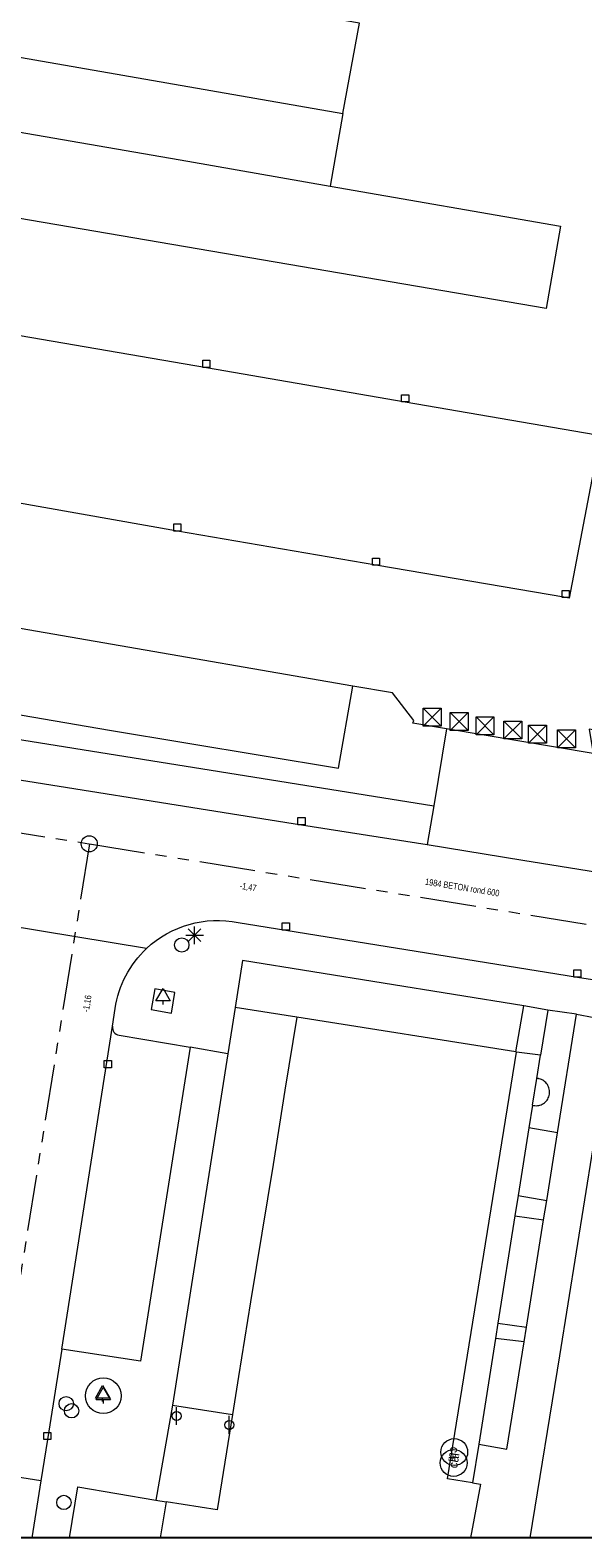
# Model space of a CAD drawing. Header units: millimetres. Extents: x 812 to 183790, y 13 to 580968.
# Tile 3 of 256: x 182373 to 182404, y 580301 to 580385. Entities that reach past the tile are written whole.
import ezdxf

# ---------------------------------------------------------------- set-up
doc = ezdxf.new("R2010")
doc.units = ezdxf.units.MM
doc.header["$LTSCALE"] = 5
for name, pattern in [('DGN2', [448.0004, 224.0002, -224.0002]), ('DGN3', [672.0006, 448.0004, -224.0002]), ('PHANTOM2', [1.25, 0.625, -0.125, 0.125, -0.125, 0.125, -0.125])]:
    doc.linetypes.add(name, pattern=pattern)
for name, color, linetype, lineweight in [('000 BOB begin', 252, 'Continuous', 13), ('000 Specificaties_S', 252, 'Continuous', 13), ('046 GEMENGD STELSEL', 252, 'PHANTOM2', 0), ('afsluitpaal', 252, 'Continuous', 9), ('beheer openbare ruimte groenbeheer', 252, 'Continuous', 9), ('beheer openbare ruimte wegbeheer', 252, 'Continuous', 9), ('boom', 252, 'Continuous', 9), ('boomspiegelpunt', 7, 'Continuous', 0), ('cai-kast', 252, 'Continuous', 9), ('gebouw op maaiveld onder overbouw', 252, 'Continuous', 9), ('hoofdgebouw', 252, 'Continuous', 9), ('inspectie- rioolput', 252, 'Continuous', 9), ('kant verharding', 252, 'Continuous', 9), ('kolk', 252, 'Continuous', 9), ('lichtmast', 252, 'Continuous', 9), ('maaiveld', 6, 'Continuous', 0), ('overbouw', 252, 'Continuous', 9), ('sluitlijn', 252, 'DGN3', 9), ('waterleidingput', 252, 'Continuous', 9)]:
    doc.layers.add(name, color=color, linetype=linetype, lineweight=lineweight)
doc.layers.add('fietsenrek', color=7, linetype='Continuous', lineweight=0, true_color=0xe17000)
doc.layers.add('gebouwinstallatiegrens', color=1, linetype='DGN2', lineweight=0, true_color=0xff0000)
doc.styles.add('Arial Narrow', font='Arial Narrow.shx')
doc.styles.add('Styledgn000', font='dgn000.shx')

# ---------------------------------------------------------------- blocks, each defined once
blk = doc.blocks.new('CAITR4')
at = {"layer": 'cai-kast', "color": 251, "linetype": 'Continuous', "lineweight": 0, "true_color": 0x696969}
blk.add_circle((-0.004, -0.023), 0.75, dxfattribs=at)
at = {"layer": 'cai-kast', "color": 251, "linetype": 'Continuous', "lineweight": 0, "true_color": 0x696969, "insert": (-0.028, -0.158), "char_height": 0.5, "attachment_point": 5, "rotation": 259.94995, "line_spacing_factor": 0.8, "style": 'Styledgn000'}
blk.add_mtext('{\\C251;cai}', dxfattribs=at)
blk = doc.blocks.new('LANTP51')
at = {"layer": 'lichtmast', "color": 251, "linetype": 'Continuous', "lineweight": 0, "true_color": 0x696969}
for p, q in [((-0.5, 0), (0.5, 0.001)), ((0.354, -0.354), (-0.354, 0.354)), ((-0.354, -0.354), (0.354, 0.354)), ((0, -0.5), (0, 0.5))]:
    blk.add_line(p, q, dxfattribs=at)
blk = doc.blocks.new('BOOM152')
at = {"layer": 'boom', "color": 251, "linetype": 'Continuous', "lineweight": 0, "true_color": 0x696969}
blk.add_line((0, -0.433), (0, -0.233), dxfattribs=at)
at = {"layer": 'boom', "color": 251, "linetype": 'Continuous', "lineweight": 0, "true_color": 0x696969, "flags": 128}
blk.add_lwpolyline([(-0.4, -0.233), (0, 0.467), (0.4, -0.233), (-0.4, -0.233)], dxfattribs=at)
blk = doc.blocks.new('HINDER70')
at = {"layer": 'afsluitpaal', "color": 251, "linetype": 'Continuous', "lineweight": 0, "true_color": 0x696969}
for p, q in [((-0.5, 0.5), (0.5, -0.5)), ((0.5, 0.5), (-0.5, -0.5))]:
    blk.add_line(p, q, dxfattribs=at)
at = {"layer": 'afsluitpaal', "color": 251, "linetype": 'Continuous', "lineweight": 0, "true_color": 0x696969, "flags": 128}
blk.add_lwpolyline([(-0.5, 0.5), (0.5, 0.5), (0.5, -0.5), (-0.5, -0.5), (-0.5, 0.5)], dxfattribs=at)
blk = doc.blocks.new('FIETSK15')
at = {"layer": 'fietsenrek', "color": 251, "linetype": 'Continuous', "lineweight": 0, "true_color": 0x696969}
blk.add_line((0, -0.5), (0, 0.5), dxfattribs=at)
blk.add_circle((0, 0), 0.25, dxfattribs=at)
blk = doc.blocks.new('HINDER102')
at = {"layer": 'afsluitpaal', "color": 251, "linetype": 'Continuous', "lineweight": 0, "true_color": 0x696969}
for p, q in [((-0.5, 0.5), (0.5, -0.5)), ((0.5, 0.5), (-0.5, -0.5))]:
    blk.add_line(p, q, dxfattribs=at)
at = {"layer": 'afsluitpaal', "color": 251, "linetype": 'Continuous', "lineweight": 0, "true_color": 0x696969, "flags": 128}
blk.add_lwpolyline([(-0.5, 0.5), (0.5, 0.5), (0.5, -0.5), (-0.5, -0.5), (-0.5, 0.5)], dxfattribs=at)
blk = doc.blocks.new('SKOLK472')
at = {"layer": 'kolk', "color": 251, "linetype": 'Continuous', "lineweight": 0, "true_color": 0x696969, "flags": 128}
blk.add_lwpolyline([(-0.2, 0.4), (0.2, 0.4), (0.2, 0), (-0.2, 0), (-0.2, 0.4)], dxfattribs=at)
blk = doc.blocks.new('BOOMKR58')
at = {"layer": 'boomspiegelpunt', "color": 251, "linetype": 'Continuous', "lineweight": 0, "true_color": 0x696969, "flags": 128}
for points in [[(-0.4, -0.233), (0, 0.467), (0.4, -0.233), (-0.4, -0.233)], [(0, -0.233), (0, -0.433)]]:
    blk.add_lwpolyline(points, dxfattribs=at)
at = {"layer": 'boomspiegelpunt', "color": 251, "linetype": 'Continuous', "lineweight": 0, "true_color": 0x696969}
blk.add_circle((0, 0), 1, dxfattribs=at)
blk = doc.blocks.new('HINDER126')
at = {"layer": 'afsluitpaal', "color": 251, "linetype": 'Continuous', "lineweight": 0, "true_color": 0x696969}
for p, q in [((-0.5, 0.5), (0.5, -0.5)), ((0.5, 0.5), (-0.5, -0.5))]:
    blk.add_line(p, q, dxfattribs=at)
at = {"layer": 'afsluitpaal', "color": 251, "linetype": 'Continuous', "lineweight": 0, "true_color": 0x696969, "flags": 128}
blk.add_lwpolyline([(-0.5, 0.5), (0.5, 0.5), (0.5, -0.5), (-0.5, -0.5), (-0.5, 0.5)], dxfattribs=at)
blk = doc.blocks.new('HINDER132')
at = {"layer": 'afsluitpaal', "color": 251, "linetype": 'Continuous', "lineweight": 0, "true_color": 0x696969}
for p, q in [((-0.5, 0.5), (0.5, -0.5)), ((0.5, 0.5), (-0.5, -0.5))]:
    blk.add_line(p, q, dxfattribs=at)
at = {"layer": 'afsluitpaal', "color": 251, "linetype": 'Continuous', "lineweight": 0, "true_color": 0x696969, "flags": 128}
blk.add_lwpolyline([(-0.5, 0.5), (0.5, 0.5), (0.5, -0.5), (-0.5, -0.5), (-0.5, 0.5)], dxfattribs=at)
blk = doc.blocks.new('CAITR41')
at = {"layer": 'cai-kast', "color": 251, "linetype": 'Continuous', "lineweight": 0, "true_color": 0x696969}
blk.add_circle((0.004, 0.023), 0.75, dxfattribs=at)
at = {"layer": 'cai-kast', "color": 251, "linetype": 'Continuous', "lineweight": 0, "true_color": 0x696969, "insert": (0.025, 0.158), "char_height": 0.5, "attachment_point": 5, "rotation": 80.9808, "line_spacing_factor": 0.8, "style": 'Styledgn000'}
blk.add_mtext('{\\C251;cai}', dxfattribs=at)
blk = doc.blocks.new('HINDER162')
at = {"layer": 'afsluitpaal', "color": 251, "linetype": 'Continuous', "lineweight": 0, "true_color": 0x696969}
for p, q in [((-0.5, 0.5), (0.5, -0.5)), ((0.5, 0.5), (-0.5, -0.5))]:
    blk.add_line(p, q, dxfattribs=at)
at = {"layer": 'afsluitpaal', "color": 251, "linetype": 'Continuous', "lineweight": 0, "true_color": 0x696969, "flags": 128}
blk.add_lwpolyline([(-0.5, 0.5), (0.5, 0.5), (0.5, -0.5), (-0.5, -0.5), (-0.5, 0.5)], dxfattribs=at)
blk = doc.blocks.new('WATERP42')
at = {"layer": 'waterleidingput', "color": 251, "linetype": 'Continuous', "lineweight": 0, "true_color": 0x696969}
blk.add_circle((0, 0), 0.4, dxfattribs=at)
blk = doc.blocks.new('SKOLK739')
at = {"layer": 'kolk', "color": 251, "linetype": 'Continuous', "lineweight": 0, "true_color": 0x696969, "flags": 128}
blk.add_lwpolyline([(-0.2, 0.4), (0.2, 0.4), (0.2, 0), (-0.2, 0), (-0.2, 0.4)], dxfattribs=at)
blk = doc.blocks.new('SKOLK813')
at = {"layer": 'kolk', "color": 251, "linetype": 'Continuous', "lineweight": 0, "true_color": 0x696969, "flags": 128}
blk.add_lwpolyline([(-0.2, 0.4), (0.2, 0.4), (0.2, 0), (-0.2, 0), (-0.2, 0.4)], dxfattribs=at)
blk = doc.blocks.new('RIOOLP341')
at = {"layer": 'inspectie- rioolput', "color": 251, "linetype": 'Continuous', "lineweight": 0, "true_color": 0x696969}
blk.add_circle((0, 0), 0.9, dxfattribs=at)
blk = doc.blocks.new('SKOLK886')
at = {"layer": 'kolk', "color": 251, "linetype": 'Continuous', "lineweight": 0, "true_color": 0x696969, "flags": 128}
blk.add_lwpolyline([(-0.2, 0.4), (0.2, 0.4), (0.2, 0), (-0.2, 0), (-0.2, 0.4)], dxfattribs=at)
blk = doc.blocks.new('WATERP64')
at = {"layer": 'waterleidingput', "color": 251, "linetype": 'Continuous', "lineweight": 0, "true_color": 0x696969}
blk.add_circle((0, 0), 0.4, dxfattribs=at)
blk = doc.blocks.new('SKOLK1048')
at = {"layer": 'kolk', "color": 251, "linetype": 'Continuous', "lineweight": 0, "true_color": 0x696969, "flags": 128}
blk.add_lwpolyline([(-0.2, 0.4), (0.2, 0.4), (0.2, 0), (-0.2, 0), (-0.2, 0.4)], dxfattribs=at)
blk = doc.blocks.new('FIETSK62')
at = {"layer": 'fietsenrek', "color": 251, "linetype": 'Continuous', "lineweight": 0, "true_color": 0x696969}
blk.add_line((0, -0.5), (0, 0.5), dxfattribs=at)
blk.add_circle((0, 0), 0.25, dxfattribs=at)
blk = doc.blocks.new('SKOLK1152')
at = {"layer": 'kolk', "color": 251, "linetype": 'Continuous', "lineweight": 0, "true_color": 0x696969, "flags": 128}
blk.add_lwpolyline([(-0.2, 0.4), (0.2, 0.4), (0.2, 0), (-0.2, 0), (-0.2, 0.4)], dxfattribs=at)
blk = doc.blocks.new('SKOLK1199')
at = {"layer": 'kolk', "color": 251, "linetype": 'Continuous', "lineweight": 0, "true_color": 0x696969, "flags": 128}
blk.add_lwpolyline([(-0.2, 0.4), (0.2, 0.4), (0.2, 0), (-0.2, 0), (-0.2, 0.4)], dxfattribs=at)
blk = doc.blocks.new('SKOLK1200')
at = {"layer": 'kolk', "color": 251, "linetype": 'Continuous', "lineweight": 0, "true_color": 0x696969, "flags": 128}
blk.add_lwpolyline([(-0.2, 0.4), (0.2, 0.4), (0.2, 0), (-0.2, 0), (-0.2, 0.4)], dxfattribs=at)
blk = doc.blocks.new('WATERP77')
at = {"layer": 'waterleidingput', "color": 251, "linetype": 'Continuous', "lineweight": 0, "true_color": 0x696969}
blk.add_circle((0, 0), 0.4, dxfattribs=at)
blk = doc.blocks.new('WATERP79')
at = {"layer": 'waterleidingput', "color": 251, "linetype": 'Continuous', "lineweight": 0, "true_color": 0x696969}
blk.add_circle((0, 0), 0.4, dxfattribs=at)
blk = doc.blocks.new('HINDER348')
at = {"layer": 'afsluitpaal', "color": 251, "linetype": 'Continuous', "lineweight": 0, "true_color": 0x696969}
for p, q in [((-0.5, 0.5), (0.5, -0.5)), ((0.5, 0.5), (-0.5, -0.5))]:
    blk.add_line(p, q, dxfattribs=at)
at = {"layer": 'afsluitpaal', "color": 251, "linetype": 'Continuous', "lineweight": 0, "true_color": 0x696969, "flags": 128}
blk.add_lwpolyline([(-0.5, 0.5), (0.5, 0.5), (0.5, -0.5), (-0.5, -0.5), (-0.5, 0.5)], dxfattribs=at)
blk = doc.blocks.new('BOOM914')
at = {"layer": 'boom', "color": 251, "linetype": 'Continuous', "lineweight": 0, "true_color": 0x696969}
blk.add_line((0, -0.433), (0, -0.233), dxfattribs=at)
at = {"layer": 'boom', "color": 251, "linetype": 'Continuous', "lineweight": 0, "true_color": 0x696969, "flags": 128}
blk.add_lwpolyline([(-0.4, -0.233), (0, 0.467), (0.4, -0.233), (-0.4, -0.233)], dxfattribs=at)
blk = doc.blocks.new('SKOLK1296')
at = {"layer": 'kolk', "color": 251, "linetype": 'Continuous', "lineweight": 0, "true_color": 0x696969, "flags": 128}
blk.add_lwpolyline([(-0.2, 0.4), (0.2, 0.4), (0.2, 0), (-0.2, 0), (-0.2, 0.4)], dxfattribs=at)
blk = doc.blocks.new('SKOLK1300')
at = {"layer": 'kolk', "color": 251, "linetype": 'Continuous', "lineweight": 0, "true_color": 0x696969, "flags": 128}
blk.add_lwpolyline([(-0.2, 0.4), (0.2, 0.4), (0.2, 0), (-0.2, 0), (-0.2, 0.4)], dxfattribs=at)

msp = doc.modelspace()

# ---------------------------------------------------------------- linework, layer by layer
at = {"ltscale": 0.2}
msp.add_lwpolyline([(182314.708, 580966.07), (183589.202, 580966.07), (183589.202, 580301.164), (182314.708, 580301.164)], close=True, dxfattribs=at)
msp.add_lwpolyline([(182314.708, 580966.07), (183589.202, 580966.07), (183589.202, 580301.164), (182314.708, 580301.164)], close=True, dxfattribs=at)
msp.add_lwpolyline([(182314.708, 580966.07), (183589.202, 580966.07), (183589.202, 580301.164), (182314.708, 580301.164)], close=True, dxfattribs=at)
at = {"layer": '046 GEMENGD STELSEL', "flags": 128}
for points in [[(182340.289, 580345.752), (182376.725, 580339.931)], [(182376.725, 580339.931), (182370.701, 580302.238)], [(182376.725, 580339.931), (182418.12, 580333.249)]]:
    msp.add_lwpolyline(points, dxfattribs=at)
at = {"layer": 'beheer openbare ruimte groenbeheer', "color": 251, "lineweight": 0, "true_color": 0x696969}
for points in [[(182402.891, 580323.796), (182401.296, 580324.071)], [(182400.693, 580320.28), (182402.285, 580320.012)], [(182400.513, 580319.148), (182402.112, 580318.932)], [(182399.561, 580313.164), (182401.151, 580312.93)], [(182401.02, 580312.113), (182399.424, 580312.304)]]:
    msp.add_lwpolyline(points, dxfattribs=at)
at = {"layer": 'beheer openbare ruimte wegbeheer', "color": 251, "lineweight": 0, "true_color": 0x696969}
for points in [[(182347.57, 580349.8), (182395.972, 580342.045)], [(182379.926, 580334.085), (182372.026, 580335.379)], [(182402.341, 580330.64), (182401, 580330.89)], [(182403.95, 580330.41), (182405.92, 580330.05)], [(182384.469, 580328.205), (182382.36, 580328.58)], [(182381.378, 580308.579), (182380.444, 580303.268)], [(182374.013, 580304.35), (182372.235, 580304.634)]]:
    msp.add_lwpolyline(points, dxfattribs=at)
at = {"layer": 'gebouw op maaiveld onder overbouw', "color": 251, "lineweight": 0, "true_color": 0x696969, "flags": 128}
msp.add_lwpolyline([(182398.142, 580304.241), (182396.74, 580304.47), (182400.59, 580328.3)], dxfattribs=at)
at = {"layer": 'gebouwinstallatiegrens', "color": 251, "lineweight": 0, "true_color": 0x696969}
for points in [[(182401.625, 580325.307, 0.928594), (182401.866, 580326.805)], [(182401.866, 580326.805, 0.029485), (182401.734, 580326.827)], [(182401.496, 580325.329, 0.031416), (182401.625, 580325.307)]]:
    msp.add_lwpolyline(points, format="xyb", dxfattribs=at)
at = {"layer": 'hoofdgebouw', "color": 251, "lineweight": 0, "true_color": 0x696969, "flags": 128}
for points in [[(182388.32, 580330.24), (182387.65, 580326.17), (182386.99, 580322.02), (182385.73, 580314.34), (182385.07, 580310.18), (182384.725, 580308.051)], [(182384.725, 580308.051), (182383.86, 580302.72), (182381.01, 580303.17)], [(182398.142, 580304.241), (182398.58, 580304.17), (182398.025, 580301.164)], [(182381.01, 580303.17), (182380.682, 580301.164)]]:
    msp.add_lwpolyline(points, dxfattribs=at)
at = {"layer": 'hoofdgebouw', "color": 251, "lineweight": 0, "true_color": 0x696969}
for points in [[(182400.564, 580328.304), (182388.32, 580330.24)], [(182400.59, 580328.3), (182400.564, 580328.304)]]:
    msp.add_lwpolyline(points, dxfattribs=at)
at = {"layer": 'kant verharding', "color": 251, "lineweight": 0, "true_color": 0x696969, "flags": 128}
for points in [[(182349.396, 580387.947), (182358.901, 580386.298), (182390.886, 580380.723), (182391.828, 580385.77), (182378.097, 580388.138), (182355.12, 580392.074), (182350.253, 580392.908)], [(182417.22, 580389.817), (182413.814, 580370.378), (182410.515, 580352.178), (182409.317, 580345.585), (182404.665, 580346.343), (182404.877, 580344.971), (182396.689, 580346.36), (182394.807, 580346.679), (182394.863, 580346.823), (182393.659, 580348.365), (182391.455, 580348.734), (182362.621, 580353.723), (182335.727, 580358.413), (182334.877, 580353.71), (182352.658, 580350.596), (182377.842, 580346.275), (182390.651, 580344.161), (182391.455, 580348.734)], [(182348.691, 580383.848), (182382.223, 580378.056), (182390.18, 580376.669), (182403.058, 580374.425), (182402.251, 580369.832), (182363.329, 580376.486), (182347.881, 580379.144)], [(182346.8, 580372.861), (182361.059, 580370.387), (182372.208, 580368.438), (182383.267, 580366.54), (182394.379, 580364.611), (182404.994, 580362.797), (182405.269, 580362.73), (182403.538, 580353.645), (182403.349, 580353.682), (182392.745, 580355.49), (182381.647, 580357.404), (182370.586, 580359.344), (182359.491, 580361.267), (182345.212, 580363.728), (182339.714, 580364.689), (182337.287, 580365.104), (182326.087, 580367.017), (182315.054, 580368.933), (182314.708, 580368.992)], [(182400.564, 580328.304), (182401, 580330.89), (182385.29, 580333.42), (182384.875, 580330.782), (182384.469, 580328.205), (182381.378, 580308.579), (182384.725, 580308.051)], [(182398.485, 580306.397), (182400.06, 580306.12), (182401.02, 580312.113), (182401.151, 580312.93), (182402.112, 580318.932), (182402.285, 580320.012), (182402.891, 580323.796), (182403.95, 580330.41), (182402.341, 580330.64), (182401.94, 580328.12)], [(182375.18, 580311.71), (182374.38, 580306.65), (182374.013, 580304.35), (182373.504, 580301.164)], [(182375.623, 580301.164), (182376.08, 580304.02), (182380.444, 580303.268), (182381.01, 580303.17)]]:
    msp.add_lwpolyline(points, dxfattribs=at)
for points in [[(182314.708, 580343.699, 0.099361), (182323.787, 580344.509), (182326.13, 580345.086), (182326.975, 580345.366), (182329.946, 580346.166), (182332.417, 580346.809, -0.021772), (182336.139, 580347.628, -0.038482), (182341.102, 580348.023, -0.023101), (182344.044, 580347.899), (182345.38, 580347.78), (182347.59, 580347.47), (182368.02, 580344.27), (182388.58, 580341), (182395.614, 580339.886), (182400.95, 580339.018), (182405.119, 580338.353)], [(182378.02, 580329.74, 0.406387), (182378.385, 580329.246), (182382.36, 580328.58), (182379.59, 580311.03), (182375.18, 580311.71), (182378.02, 580329.74), (182378.17, 580330.74, -0.168008), (182379.926, 580334.085, -0.24419), (182385.046, 580335.531), (182387.71, 580335.11), (182404, 580332.49), (182411.38, 580331.35), (182411.6, 580330.67), (182416.38, 580329.95), (182416.78, 580330.52), (182425.49, 580329.15), (182425.74, 580329.11), (182426.72, 580328.79), (182437.4, 580325.16), (182454.282, 580319.403), (182454.829, 580319.217), (182456.076, 580318.789, -0.163335), (182458.539, 580316.916)], [(182401.369, 580301.164), (182403.02, 580311.33), (182404.88, 580322.95), (182409.29, 580322.24), (182409.843, 580322.102, 0.402999), (182410.362, 580322.501), (182411.36, 580329.25), (182416.34, 580328.48), (182415.25, 580321.64), (182412.84, 580306.36), (182412.628, 580305.099, 0.319141), (182413.625, 580303.108), (182414.89, 580302.69, 0.071753), (182415.016, 580302.665, 0.327495), (182415.441, 580302.942), (182416.73, 580306.72), (182431.03, 580301.83), (182430.803, 580301.164)]]:
    msp.add_lwpolyline(points, format="xyb", dxfattribs=at)
msp.add_lwpolyline([(182381.51, 580331.63), (182380.38, 580331.83), (182380.18, 580330.67), (182381.31, 580330.48)], close=True, dxfattribs=at)
at = {"layer": 'maaiveld', "color": 251, "lineweight": 0, "true_color": 0x696969}
msp.add_lwpolyline([(182398.485, 580306.397), (182398.142, 580304.241)], dxfattribs=at)
at = {"layer": 'overbouw', "color": 251, "lineweight": 0, "true_color": 0x696969}
msp.add_lwpolyline([(182401.94, 580328.12), (182400.59, 580328.3)], dxfattribs=at)
at = {"layer": 'sluitlijn', "color": 251, "lineweight": 0, "true_color": 0x696969}
for points in [[(182390.886, 580380.723), (182390.18, 580376.669)], [(182396.689, 580346.36), (182395.972, 580342.045)], [(182395.972, 580342.045), (182395.614, 580339.886)], [(182388.32, 580330.24), (182384.875, 580330.782)], [(182401.734, 580326.827), (182401.94, 580328.12)], [(182401.496, 580325.329), (182401.734, 580326.827)], [(182401.496, 580325.329), (182401.296, 580324.071)], [(182401.296, 580324.071), (182400.693, 580320.28)], [(182400.693, 580320.28), (182400.513, 580319.148)], [(182400.513, 580319.148), (182399.561, 580313.164)], [(182399.561, 580313.164), (182399.424, 580312.304)], [(182399.424, 580312.304), (182398.485, 580306.397)]]:
    msp.add_lwpolyline(points, dxfattribs=at)

# ---------------------------------------------------------------- block references
at = {"color": 251, "linetype": 'Continuous', "lineweight": 0, "true_color": 0x696969}
for name, p in [('SKOLK472', (182383.267, 580366.54)), ('SKOLK1300', (182394.379, 580364.611)), ('SKOLK1048', (182381.647, 580357.404)), ('SKOLK1296', (182392.745, 580355.49)), ('SKOLK886', (182403.349, 580353.682)), ('HINDER162', (182395.884, 580347.007)), ('HINDER348', (182397.392, 580346.765)), ('HINDER102', (182398.839, 580346.52)), ('HINDER132', (182400.389, 580346.291)), ('HINDER70', (182401.77, 580346.06)), ('HINDER126', (182403.391, 580345.795)), ('SKOLK1199', (182388.58, 580341)), ('LANTP51', (182382.61, 580334.82)), ('SKOLK1152', (182387.71, 580335.11)), ('WATERP77', (182381.89, 580334.28)), ('SKOLK739', (182404, 580332.49)), ('BOOM152', (182380.849, 580331.387)), ('SKOLK813', (182377.755, 580327.426)), ('BOOMKR58', (182377.506, 580309.101)), ('WATERP64', (182375.43, 580308.66)), ('BOOM914', (182377.467, 580309.208)), ('WATERP79', (182375.73, 580308.26)), ('FIETSK15', (182381.602, 580307.968)), ('FIETSK62', (182384.546, 580307.471)), ('SKOLK1200', (182374.38, 580306.65)), ('CAITR4', (182397.123, 580305.98)), ('CAITR41', (182397.081, 580305.326)), ('WATERP42', (182375.3, 580303.14))]:
    msp.add_blockref(name, p, dxfattribs=at)
at = {"color": 251, "linetype": 'Continuous', "lineweight": 0, "true_color": 0x696969, "xscale": 0.5, "yscale": 0.5}
msp.add_blockref('RIOOLP341', (182376.72, 580339.93), dxfattribs=at)

# ---------------------------------------------------------------- texts
at = {"layer": '000 BOB begin', "char_height": 0.36, "attachment_point": 5, "line_spacing_factor": 0.6, "style": 'Arial Narrow'}
for s, insert, rotation in [('-1,47', (182385.596, 580337.492), 350.83268), ('-1,16', (182376.627, 580331.005), 80.78705)]:
    msp.add_mtext(s, dxfattribs=dict(at, insert=insert, rotation=rotation))
at = {"layer": '000 Specificaties_S', "insert": (182397.569, 580337.495), "char_height": 0.36, "attachment_point": 5, "rotation": 350.83039, "line_spacing_factor": 0.6, "style": 'Arial Narrow'}
msp.add_mtext('1984 BETON rond 600', dxfattribs=at)

doc.saveas('drawing.dxf')
